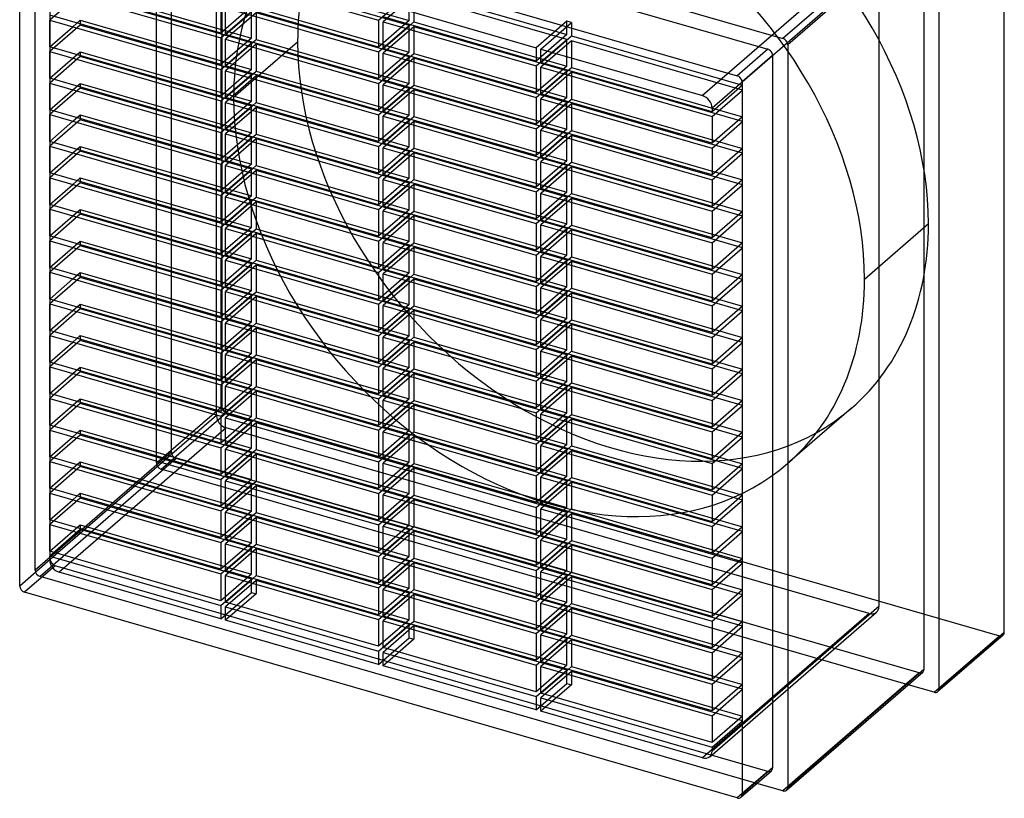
# Model space of a CAD drawing. Header units: millimetres. Extents: x -201 to 153, y -229 to 192.
# Tile 1 of 2: x -201 to 153, y -229 to 52. Entities that reach past the tile are written whole.
import ezdxf

# ---------------------------------------------------------------- set-up
doc = ezdxf.new("R2010")
doc.units = ezdxf.units.MM
doc.layers.add('MAIN-1', color=7, linetype='Continuous')
doc.layers.add('MAIN-2', color=7, linetype='Continuous')

msp = doc.modelspace()

# ---------------------------------------------------------------- linework, layer by layer
at = {"layer": 'MAIN-1'}
for p, q in [((-193.58, 121.92), (73.58, 44.79)), ((-188.17, 114.94), (68.17, 40.94)), ((153.23, -168.8), (153.23, 109.2)), ((-200.9, -152.16), (-200.9, 104.18)), ((-199.17, 105.42), (57.17, 31.42)), ((129.73, 88.85), (129.73, -189.15)), ((122.58, 87.23), (73.58, 44.79)), ((124.32, 85), (75.32, 42.56)), ((124.32, 85), (124.32, -182.17)), ((-128.59, 46.76), (-190.12, 64.53)), ((-126.86, 67.22), (-71.87, 51.35)), ((-190.12, 62.79), (-128.59, 45.03)), ((-71.87, 41.73), (-126.86, 57.61)), ((-70.13, 57.38), (-15.14, 41.51)), ((-128.59, 35.42), (-190.12, 53.18)), ((-128.59, 56.38), (-128.59, 46.76)), ((-126.86, 46.26), (-126.86, 55.88)), ((-126.86, 55.88), (-71.87, 40)), ((-126.86, 46.26), (-118.53, 53.47)), ((-190.12, 41.84), (-190.12, 51.45)), ((-190.12, 51.45), (-128.59, 33.69)), ((-71.87, 51.35), (-71.87, 41.73)), ((-15.14, 36.7), (-70.13, 52.58)), ((-70.13, 41.23), (-70.13, 50.85)), ((-70.13, 50.85), (-15.14, 34.97)), ((-190.12, 41.84), (-181.8, 49.04)), ((-71.87, 30.39), (-126.86, 46.26)), ((-70.13, 41.23), (-61.81, 48.44)), ((-128.59, 45.03), (-128.59, 35.42)), ((-126.86, 34.92), (-126.86, 44.53)), ((-126.86, 44.53), (-71.87, 28.66)), ((75.32, 42.56), (75.32, -224.61)), ((-128.59, 24.07), (-190.12, 41.84)), ((-190.12, 30.49), (-190.12, 40.1)), ((-190.12, 40.1), (-128.59, 22.34)), ((-126.86, 34.92), (-118.53, 42.13)), ((-71.87, 40), (-71.87, 30.39)), ((-15.14, 25.36), (-70.13, 41.23)), ((-70.13, 29.89), (-70.13, 39.5)), ((-70.13, 39.5), (-15.14, 23.63)), ((-15.14, 41.51), (-15.14, 36.7)), ((-13.41, 36.2), (-13.41, 41.01)), ((-13.41, 41.01), (44.66, 24.25)), ((-13.41, 36.2), (-9.25, 39.81)), ((68.17, 40.94), (57.17, 31.42)), ((-190.12, 30.49), (-181.8, 37.7)), ((-70.13, 29.89), (-61.81, 37.1)), ((48.12, 18.44), (-13.41, 36.2)), ((69.9, 38.71), (58.9, 29.18)), ((69.9, 38.71), (69.9, -217.63)), ((-128.59, 33.69), (-128.59, 24.07)), ((-71.87, 19.04), (-126.86, 34.92)), ((-126.86, 23.57), (-126.86, 33.19)), ((-126.86, 33.19), (-71.87, 17.31)), ((-15.14, 34.97), (-15.14, 25.36)), ((-13.41, 24.86), (-13.41, 34.47)), ((-13.41, 34.47), (48.12, 16.71)), ((-13.41, 24.86), (-5.08, 32.07)), ((-128.59, 12.73), (-190.12, 30.49)), ((-190.12, 19.15), (-190.12, 28.76)), ((-190.12, 28.76), (-128.59, 11)), ((-126.86, 23.57), (-118.53, 30.78)), ((-71.87, 28.66), (-71.87, 19.04)), ((-15.14, 14.01), (-70.13, 29.89)), ((58.9, 29.18), (58.9, -227.16)), ((-190.12, 19.15), (-181.8, 26.36)), ((-70.13, 18.54), (-70.13, 28.16)), ((-70.13, 28.16), (-15.14, 12.28)), ((-70.13, 18.54), (-61.81, 25.75)), ((48.12, 7.1), (-13.41, 24.86)), ((-128.59, 22.34), (-128.59, 12.73)), ((-71.87, 7.7), (-126.86, 23.57)), ((-126.86, 12.23), (-126.86, 21.84)), ((-126.86, 21.84), (-71.87, 5.97)), ((-15.14, 23.63), (-15.14, 14.01)), ((-13.41, 13.51), (-13.41, 23.13)), ((-13.41, 23.13), (48.12, 5.36)), ((-128.59, 1.38), (-190.12, 19.15)), ((-126.86, 12.23), (-118.53, 19.44)), ((-15.14, 2.67), (-70.13, 18.54)), ((-13.41, 13.51), (-5.08, 20.72)), ((48.12, 19.78), (48.12, 18.44)), ((-190.12, 7.8), (-190.12, 17.41)), ((-190.12, 17.41), (-128.59, -0.35)), ((-190.12, 7.8), (-181.8, 15.01)), ((-71.87, 17.31), (-71.87, 7.7)), ((-70.13, 7.2), (-70.13, 16.81)), ((-70.13, 16.81), (-15.14, 0.94)), ((-70.13, 7.2), (-61.81, 14.41)), ((48.12, 16.71), (48.12, 7.1)), ((-128.59, 11), (-128.59, 1.38)), ((-71.87, -3.65), (-126.86, 12.23)), ((-15.14, 12.28), (-15.14, 2.67)), ((48.12, -4.25), (-13.41, 13.51)), ((-13.41, 2.17), (-13.41, 11.78)), ((-13.41, 11.78), (48.12, -5.98)), ((-128.59, -9.96), (-190.12, 7.8)), ((-126.86, 0.88), (-126.86, 10.5)), ((-126.86, 10.5), (-71.87, -5.38)), ((-126.86, 0.88), (-118.53, 8.09)), ((-15.14, -8.68), (-70.13, 7.2)), ((-13.41, 2.17), (-5.08, 9.38)), ((-190.12, -3.54), (-190.12, 6.07)), ((-190.12, 6.07), (-128.59, -11.69)), ((-190.12, -3.54), (-181.8, 3.67)), ((-71.87, 5.97), (-71.87, -3.65)), ((-70.13, -4.15), (-70.13, 5.47)), ((-70.13, 5.47), (-15.14, -10.41)), ((48.12, 5.36), (48.12, -4.25)), ((-71.87, -14.99), (-126.86, 0.88)), ((-70.13, -4.15), (-61.81, 3.06)), ((-15.14, 0.94), (-15.14, -8.68)), ((48.12, -15.59), (-13.41, 2.17)), ((-13.41, -9.18), (-13.41, 0.44)), ((-13.41, 0.44), (48.12, -17.33)), ((-128.59, -0.35), (-128.59, -9.96)), ((-126.86, -10.46), (-126.86, -0.85)), ((-126.86, -0.85), (-71.87, -16.72)), ((-126.86, -10.46), (-118.53, -3.25)), ((-13.41, -9.18), (-5.08, -1.97)), ((-128.59, -21.31), (-190.12, -3.54)), ((-190.12, -14.89), (-190.12, -5.28)), ((-190.12, -5.28), (-128.59, -23.04)), ((-71.87, -5.38), (-71.87, -14.99)), ((-15.14, -20.02), (-70.13, -4.15)), ((-70.13, -15.49), (-70.13, -5.88)), ((-70.13, -5.88), (-15.14, -21.75)), ((48.12, -5.98), (48.12, -15.59)), ((-190.12, -14.89), (-181.8, -7.68)), ((-71.87, -26.34), (-126.86, -10.46)), ((-70.13, -15.49), (-61.81, -8.28)), ((-15.14, -10.41), (-15.14, -20.02)), ((48.12, -26.94), (-13.41, -9.18)), ((-128.59, -11.69), (-128.59, -21.31)), ((-126.86, -21.81), (-126.86, -12.19)), ((-126.86, -12.19), (-71.87, -28.07)), ((-13.41, -20.52), (-13.41, -10.91)), ((-13.41, -10.91), (48.12, -28.67)), ((-13.41, -20.52), (-5.08, -13.31)), ((-128.59, -32.65), (-190.12, -14.89)), ((-190.12, -26.23), (-190.12, -16.62)), ((-190.12, -16.62), (-128.59, -34.38)), ((-126.86, -21.81), (-118.53, -14.6)), ((-71.87, -16.72), (-71.87, -26.34)), ((-15.14, -31.37), (-70.13, -15.49)), ((-70.13, -26.84), (-70.13, -17.22)), ((-70.13, -17.22), (-15.14, -33.1)), ((48.12, -17.33), (48.12, -26.94)), ((-190.12, -26.23), (-181.8, -19.02)), ((-70.13, -26.84), (-61.81, -19.63)), ((48.12, -38.28), (-13.41, -20.52)), ((-128.59, -23.04), (-128.59, -32.65)), ((-71.87, -37.68), (-126.86, -21.81)), ((-126.86, -33.15), (-126.86, -23.54)), ((-126.86, -23.54), (-71.87, -39.41)), ((-15.14, -21.75), (-15.14, -31.37)), ((-13.41, -31.87), (-13.41, -22.25)), ((-13.41, -22.25), (48.12, -40.02)), ((-13.41, -31.87), (-5.08, -24.66)), ((-128.59, -44), (-190.12, -26.23)), ((-190.12, -27.97), (-128.59, -45.73)), ((-190.12, -37.58), (-190.12, -27.97)), ((-126.86, -33.15), (-118.53, -25.94)), ((-71.87, -28.07), (-71.87, -37.68)), ((-15.14, -42.71), (-70.13, -26.84)), ((-190.12, -37.58), (-181.8, -30.37)), ((-70.13, -38.18), (-70.13, -28.57)), ((-70.13, -28.57), (-15.14, -44.44)), ((-70.13, -38.18), (-61.81, -30.97)), ((48.12, -49.63), (-13.41, -31.87)), ((48.12, -28.67), (48.12, -38.28)), ((-128.59, -34.38), (-128.59, -44)), ((-71.87, -49.03), (-126.86, -33.15)), ((-126.86, -44.5), (-126.86, -34.88)), ((-126.86, -34.88), (-71.87, -50.76)), ((-15.14, -33.1), (-15.14, -42.71)), ((-13.41, -43.21), (-13.41, -33.6)), ((-13.41, -33.6), (48.12, -51.36)), ((-128.59, -55.34), (-190.12, -37.58)), ((-126.86, -44.5), (-118.53, -37.29)), ((-15.14, -54.06), (-70.13, -38.18)), ((-13.41, -43.21), (-5.08, -36)), ((-190.12, -39.31), (-128.59, -57.07)), ((-190.12, -48.92), (-190.12, -39.31)), ((-190.12, -48.92), (-181.8, -41.71)), ((-71.87, -39.41), (-71.87, -49.03)), ((-70.13, -49.53), (-70.13, -39.91)), ((-70.13, -39.91), (-15.14, -55.79)), ((-70.13, -49.53), (-61.81, -42.32)), ((48.12, -40.02), (48.12, -49.63)), ((-128.59, -45.73), (-128.59, -55.34)), ((-71.87, -60.37), (-126.86, -44.5)), ((-15.14, -44.44), (-15.14, -54.06)), ((48.12, -60.97), (-13.41, -43.21)), ((-13.41, -54.56), (-13.41, -44.94)), ((-13.41, -44.94), (48.12, -62.71)), ((-128.59, -66.69), (-190.12, -48.92)), ((-126.86, -55.84), (-126.86, -46.23)), ((-126.86, -46.23), (-71.87, -62.1)), ((-126.86, -55.84), (-118.53, -48.63)), ((-15.14, -65.4), (-70.13, -49.53)), ((-13.41, -54.56), (-5.08, -47.35)), ((-190.12, -50.66), (-128.59, -68.42)), ((-190.12, -60.27), (-190.12, -50.66)), ((-190.12, -60.27), (-181.8, -53.06)), ((-71.87, -50.76), (-71.87, -60.37)), ((-70.13, -60.87), (-70.13, -51.26)), ((-70.13, -51.26), (-15.14, -67.13)), ((48.12, -51.36), (48.12, -60.97)), ((-71.87, -71.72), (-126.86, -55.84)), ((-70.13, -60.87), (-61.81, -53.66)), ((-15.14, -55.79), (-15.14, -65.4)), ((48.12, -72.32), (-13.41, -54.56)), ((-13.41, -65.9), (-13.41, -56.29)), ((-13.41, -56.29), (48.12, -74.05)), ((-128.59, -57.07), (-128.59, -66.69)), ((-126.86, -67.19), (-126.86, -57.57)), ((-126.86, -57.57), (-71.87, -73.45)), ((-126.86, -67.19), (-118.53, -59.98)), ((-13.41, -65.9), (-5.08, -58.69)), ((-128.59, -78.03), (-190.12, -60.27)), ((-190.12, -62), (-128.59, -79.76)), ((-190.12, -71.61), (-190.12, -62)), ((-71.87, -62.1), (-71.87, -71.72)), ((-15.14, -76.75), (-70.13, -60.87)), ((-70.13, -62.6), (-15.14, -78.48)), ((-70.13, -72.22), (-70.13, -62.6)), ((48.12, -62.71), (48.12, -72.32)), ((-190.12, -71.61), (-181.8, -64.4)), ((-71.87, -83.06), (-126.86, -67.19)), ((-70.13, -72.22), (-61.81, -65.01)), ((-15.14, -67.13), (-15.14, -76.75)), ((48.12, -83.66), (-13.41, -65.9)), ((-128.59, -68.42), (-128.59, -78.03)), ((-126.86, -78.53), (-126.86, -68.92)), ((-126.86, -68.92), (-71.87, -84.79)), ((-13.41, -77.25), (-13.41, -67.63)), ((-13.41, -67.63), (48.12, -85.4)), ((-13.41, -77.25), (-5.08, -70.04)), ((-128.59, -89.38), (-190.12, -71.61)), ((-190.12, -73.35), (-128.59, -91.11)), ((-190.12, -82.96), (-190.12, -73.35)), ((-126.86, -78.53), (-118.53, -71.32)), ((-71.87, -73.45), (-71.87, -83.06)), ((-15.14, -88.09), (-70.13, -72.22)), ((-70.13, -73.95), (-15.14, -89.82)), ((-70.13, -83.56), (-70.13, -73.95)), ((48.12, -74.05), (48.12, -83.66)), ((-190.12, -82.96), (-181.8, -75.75)), ((-70.13, -83.56), (-61.81, -76.35)), ((48.12, -95.01), (-13.41, -77.25)), ((-128.59, -79.76), (-128.59, -89.38)), ((-71.87, -94.41), (-126.86, -78.53)), ((-126.86, -89.88), (-126.86, -80.26)), ((-126.86, -80.26), (-71.87, -96.14)), ((-15.14, -78.48), (-15.14, -88.09)), ((-13.41, -88.59), (-13.41, -78.98)), ((-13.41, -78.98), (48.12, -96.74)), ((-13.41, -88.59), (-5.08, -81.38)), ((-128.59, -100.72), (-190.12, -82.96)), ((-190.12, -84.69), (-128.59, -102.45)), ((-190.12, -94.3), (-190.12, -84.69)), ((-126.86, -89.88), (-118.53, -82.67)), ((-71.87, -84.79), (-71.87, -94.41)), ((-15.14, -99.44), (-70.13, -83.56)), ((-190.12, -94.3), (-181.8, -87.09)), ((-70.13, -85.29), (-15.14, -101.17)), ((-70.13, -94.91), (-70.13, -85.29)), ((-70.13, -94.91), (-61.81, -87.7)), ((48.12, -85.4), (48.12, -95.01)), ((-128.59, -91.11), (-128.59, -100.72)), ((-71.87, -105.75), (-126.86, -89.88)), ((-126.86, -101.22), (-126.86, -91.61)), ((-126.86, -91.61), (-71.87, -107.48)), ((-15.14, -89.82), (-15.14, -99.44)), ((48.12, -106.35), (-13.41, -88.59)), ((-13.41, -99.94), (-13.41, -90.32)), ((-13.41, -90.32), (48.12, -108.09)), ((-128.59, -112.07), (-190.12, -94.3)), ((-126.86, -101.22), (-118.53, -94.01)), ((-15.14, -110.78), (-70.13, -94.91)), ((-13.41, -99.94), (-5.08, -92.73)), ((-190.12, -96.04), (-128.59, -113.8)), ((-190.12, -105.65), (-190.12, -96.04)), ((-190.12, -105.65), (-181.8, -98.44)), ((-71.87, -96.14), (-71.87, -105.75)), ((-70.13, -96.64), (-15.14, -112.51)), ((-70.13, -106.25), (-70.13, -96.64)), ((-70.13, -106.25), (-61.81, -99.04)), ((48.12, -96.74), (48.12, -106.35)), ((-128.59, -102.45), (-128.59, -112.07)), ((-71.87, -117.1), (-126.86, -101.22)), ((-15.14, -101.17), (-15.14, -110.78)), ((48.12, -117.7), (-13.41, -99.94)), ((-13.41, -111.28), (-13.41, -101.67)), ((-13.41, -101.67), (48.12, -119.43)), ((-128.59, -123.41), (-190.12, -105.65)), ((-126.86, -112.57), (-126.86, -102.95)), ((-126.86, -102.95), (-71.87, -118.83)), ((-126.86, -112.57), (-118.53, -105.36)), ((-13.41, -111.28), (-5.08, -104.07)), ((-190.12, -107.38), (-128.59, -125.14)), ((-190.12, -116.99), (-190.12, -107.38)), ((-71.87, -107.48), (-71.87, -117.1)), ((-15.14, -122.13), (-70.13, -106.25)), ((-70.13, -107.98), (-15.14, -123.86)), ((-70.13, -117.6), (-70.13, -107.98)), ((48.12, -108.09), (48.12, -117.7)), ((-190.12, -116.99), (-181.8, -109.78)), ((-71.87, -128.44), (-126.86, -112.57)), ((-70.13, -117.6), (-61.81, -110.39)), ((-15.14, -112.51), (-15.14, -122.13)), ((48.12, -129.04), (-13.41, -111.28)), ((-13.41, -122.63), (-13.41, -113.01)), ((-13.41, -113.01), (48.12, -130.78)), ((-128.59, -113.8), (-128.59, -123.41)), ((-126.86, -123.91), (-126.86, -114.3)), ((-126.86, -114.3), (-71.87, -130.17)), ((-126.86, -123.91), (-118.53, -116.7)), ((-13.41, -122.63), (-5.08, -115.42)), ((-128.59, -134.76), (-190.12, -116.99)), ((-190.12, -118.73), (-128.59, -136.49)), ((-190.12, -128.34), (-190.12, -118.73)), ((-71.87, -118.83), (-71.87, -128.44)), ((-15.14, -133.47), (-70.13, -117.6)), ((-70.13, -119.33), (-15.14, -135.2)), ((-70.13, -128.94), (-70.13, -119.33)), ((48.12, -119.43), (48.12, -129.04)), ((-190.12, -128.34), (-181.8, -121.13)), ((-71.87, -139.79), (-126.86, -123.91)), ((-70.13, -128.94), (-61.81, -121.73)), ((-15.14, -123.86), (-15.14, -133.47)), ((48.12, -140.39), (-13.41, -122.63)), ((-128.59, -125.14), (-128.59, -134.76)), ((-126.86, -135.26), (-126.86, -125.64)), ((-126.86, -125.64), (-71.87, -141.52)), ((-13.41, -133.97), (-13.41, -124.36)), ((-13.41, -124.36), (48.12, -142.12)), ((-13.41, -133.97), (-5.08, -126.76)), ((-128.59, -146.1), (-190.12, -128.34)), ((-190.12, -130.07), (-128.59, -147.83)), ((-190.12, -139.68), (-190.12, -130.07)), ((-126.86, -135.26), (-118.53, -128.05)), ((-71.87, -130.17), (-71.87, -139.79)), ((-15.14, -144.82), (-70.13, -128.94)), ((-70.13, -130.67), (-15.14, -146.55)), ((-70.13, -140.29), (-70.13, -130.67)), ((48.12, -130.78), (48.12, -140.39)), ((-190.12, -139.68), (-181.8, -132.47)), ((-70.13, -140.29), (-61.81, -133.08)), ((48.12, -151.73), (-13.41, -133.97)), ((-128.59, -136.49), (-128.59, -146.1)), ((-71.87, -151.13), (-126.86, -135.26)), ((-126.86, -146.6), (-126.86, -136.99)), ((-126.86, -136.99), (-71.87, -152.86)), ((-15.14, -135.2), (-15.14, -144.82)), ((-13.41, -145.32), (-13.41, -135.7)), ((-13.41, -135.7), (48.12, -153.47)), ((-13.41, -145.32), (-5.08, -138.11)), ((-128.59, -157.45), (-190.12, -139.68)), ((-190.12, -141.42), (-128.59, -159.18)), ((-190.12, -142.76), (-190.12, -141.42)), ((-126.86, -146.6), (-118.53, -139.39)), ((-71.87, -141.52), (-71.87, -151.13)), ((-15.14, -156.16), (-70.13, -140.29)), ((-188.96, -141.75), (-190.12, -142.76)), ((-182.5, -143.62), (-186.66, -147.22)), ((-70.13, -142.02), (-15.14, -157.89)), ((-70.13, -151.63), (-70.13, -142.02)), ((-70.13, -151.63), (-61.81, -144.42)), ((48.12, -142.12), (48.12, -151.73)), ((-128.59, -163.98), (-186.66, -147.22)), ((-128.59, -147.83), (-128.59, -157.45)), ((-71.87, -162.48), (-126.86, -146.6)), ((-126.86, -157.95), (-126.86, -148.33)), ((-126.86, -148.33), (-71.87, -164.21)), ((-15.14, -146.55), (-15.14, -156.16)), ((48.12, -163.08), (-13.41, -145.32)), ((-13.41, -156.66), (-13.41, -147.05)), ((-13.41, -147.05), (48.12, -164.81)), ((-126.86, -157.95), (-118.53, -150.74)), ((-15.14, -167.51), (-70.13, -151.63)), ((-13.41, -156.66), (-5.08, -149.45)), ((57.17, -228.39), (-199.17, -154.39)), ((-71.87, -152.86), (-71.87, -162.48)), ((-70.13, -153.36), (-15.14, -169.24)), ((-70.13, -162.98), (-70.13, -153.36)), ((-70.13, -162.98), (-61.81, -155.77)), ((48.12, -153.47), (48.12, -163.08)), ((-128.59, -159.18), (-128.59, -163.98)), ((-71.87, -173.82), (-126.86, -157.95)), ((-15.14, -157.89), (-15.14, -167.51)), ((48.12, -174.42), (-13.41, -156.66)), ((-13.41, -168.01), (-13.41, -158.39)), ((-13.41, -158.39), (48.12, -176.16)), ((-126.86, -159.68), (-71.87, -175.55)), ((-126.86, -164.48), (-126.86, -159.68)), ((-122.7, -160.88), (-126.86, -164.48)), ((-13.41, -168.01), (-5.08, -160.8)), ((-71.87, -180.36), (-126.86, -164.48)), ((-71.87, -164.21), (-71.87, -173.82)), ((-15.14, -178.85), (-70.13, -162.98)), ((-70.13, -174.32), (-70.13, -164.71)), ((-70.13, -164.71), (-15.14, -180.58)), ((48.12, -164.81), (48.12, -174.42)), ((-70.13, -174.32), (-61.81, -167.11)), ((-15.14, -169.24), (-15.14, -178.85)), ((48.12, -185.77), (-13.41, -168.01)), ((-13.41, -179.35), (-13.41, -169.74)), ((-13.41, -169.74), (48.12, -187.5)), ((152.81, -169.81), (129.31, -190.16)), ((129.73, -189.15), (153.23, -168.8)), ((-13.41, -179.35), (-5.08, -172.14)), ((-71.87, -175.55), (-71.87, -180.36)), ((-15.14, -190.2), (-70.13, -174.32)), ((-70.13, -176.05), (-15.14, -191.93)), ((-70.13, -180.86), (-70.13, -176.05)), ((48.12, -176.16), (48.12, -185.77)), ((-65.97, -177.25), (-70.13, -180.86)), ((-15.14, -180.58), (-15.14, -190.2)), ((48.12, -197.11), (-13.41, -179.35)), ((-15.14, -196.73), (-70.13, -180.86)), ((-13.41, -190.7), (-13.41, -181.08)), ((-13.41, -181.08), (48.12, -198.85)), ((-13.41, -190.7), (-5.08, -183.49)), ((74.89, -225.62), (123.89, -183.19)), ((124.32, -182.17), (75.32, -224.61)), ((48.12, -187.5), (48.12, -197.11)), ((48.12, -208.46), (-13.41, -190.7)), ((128, -190.38), (118.69, -187.69)), ((-15.14, -191.93), (-15.14, -196.73)), ((-13.41, -192.43), (48.12, -210.19)), ((-13.41, -197.23), (-13.41, -192.43)), ((-9.25, -193.63), (-13.41, -197.23)), ((44.66, -214), (-13.41, -197.23)), ((48.12, -198.85), (48.12, -208.46)), ((48.12, -211), (44.66, -214)), ((48.12, -210.19), (48.12, -211.53)), ((58.48, -228.17), (69.48, -218.65)), ((69.9, -217.63), (58.9, -227.16)), ((73.58, -225.84), (64.28, -223.15))]:
    msp.add_line(p, q, dxfattribs=at)
for centre, major_axis, start_param, end_param in [((73.58, 43.06), (1.31, -1.51), 0.713724, 2.284521), ((68.17, 39.21), (1.31, -1.51), 0.713724, 2.284521), ((57.17, 29.68), (1.31, -1.51), 0.713724, 2.284521), ((44.66, 20.78), (2.62, -3.02), 0.713724, 2.284521), ((-186.66, -143.76), (2.62, -3.02), -2.427868, -0.857072), ((-199.17, -152.66), (1.31, -1.51), -2.427868, -0.857072), ((151.5, -168.3), (-1.31, 1.51), -3.141514, -2.427868), ((122.58, -181.67), (1.31, -1.51), 0.000079, 0.713724), ((128, -188.65), (-1.31, 1.51), 2.284521, 3.141672), ((128, -188.65), (-1.31, 1.51), -3.141514, -2.427868), ((44.66, -210.53), (2.62, -3.02), 0.000079, 0.713724), ((44.66, -210.53), (2.62, -3.02), -0.857072, 0.000079), ((68.17, -217.13), (1.31, -1.51), 0.000079, 0.713724), ((73.58, -224.11), (1.31, -1.51), -0.857072, 0.000079), ((73.58, -224.11), (1.31, -1.51), 0.000079, 0.713724), ((57.17, -226.66), (1.31, -1.51), -0.857072, 0.000079), ((57.17, -226.66), (1.31, -1.51), 0.000079, 0.713724)]:
    msp.add_ellipse(centre, major_axis=major_axis, ratio=0.75, start_param=start_param, end_param=end_param, dxfattribs=at)
at = {"layer": 'MAIN-2'}
for p, q in [((-128.23, 190.45), (-128.23, -87.55)), ((-146.32, -104.05), (-146.32, 163.12)), ((-151.73, -107.9), (-151.73, 159.08)), ((-130.12, -90.8), (-130.12, 140.52)), ((-189.9, -142.63), (-189.9, 113.71)), ((-195.32, -146.48), (-195.32, 109.67)), ((104.66, 76.21), (44.66, 24.25)), ((108.12, 71.74), (48.12, 19.78)), ((108.12, 71.74), (108.12, -159.57)), ((-115.86, 67.13), (-60.87, 51.26)), ((-60.87, 49.53), (-115.86, 65.4)), ((-179.12, 60.97), (-190.12, 51.45)), ((-179.12, 62.71), (-117.59, 44.94)), ((-117.59, 43.21), (-179.12, 60.97)), ((-71.87, 51.35), (-60.87, 60.87)), ((-59.13, 60.37), (-70.13, 50.85)), ((-60.87, 51.26), (-60.87, 60.87)), ((-59.13, 62.1), (-4.14, 46.23)), ((-4.14, 44.5), (-59.13, 60.37)), ((-59.13, 60.37), (-59.13, 50.76)), ((-117.59, 56.29), (-128.59, 46.76)), ((-128.59, 45.03), (-117.59, 54.56)), ((-115.86, 54.06), (-126.86, 44.53)), ((-117.59, 44.94), (-117.59, 54.56)), ((-115.86, 55.79), (-60.87, 39.91)), ((-60.87, 38.18), (-115.86, 54.06)), ((-115.86, 54.06), (-115.86, 44.44)), ((-179.12, 49.63), (-190.12, 40.1)), ((-181.8, 49.04), (-179.12, 51.36)), ((-179.12, 51.36), (-117.59, 33.6)), ((-179.12, 51.36), (-179.12, 49.63)), ((-117.59, 31.87), (-179.12, 49.63)), ((-60.87, 51.26), (-71.87, 41.73)), ((-61.81, 48.44), (-59.13, 50.76)), ((-59.13, 50.76), (-4.14, 34.88)), ((-4.14, 51.04), (-15.14, 41.51)), ((-13.41, 41.01), (-2.41, 50.54)), ((-4.14, 46.23), (-4.14, 51.04)), ((-2.41, 50.54), (-4.14, 51.04)), ((-2.41, 50.54), (-2.41, 45.73)), ((-71.87, 40), (-60.87, 49.53)), ((-59.13, 49.03), (-70.13, 39.5)), ((-60.87, 39.91), (-60.87, 49.53)), ((-4.14, 33.15), (-59.13, 49.03)), ((-59.13, 49.03), (-59.13, 39.41)), ((-4.14, 46.23), (-15.14, 36.7)), ((-117.59, 44.94), (-128.59, 35.42)), ((-128.59, 33.69), (-117.59, 43.21)), ((-115.86, 42.71), (-126.86, 33.19)), ((-123.95, 23.66), (-100.95, 43.58)), ((-118.53, 42.13), (-115.86, 44.44)), ((-117.59, 33.6), (-117.59, 43.21)), ((-115.86, 44.44), (-60.87, 28.57)), ((-60.87, 26.84), (-115.86, 42.71)), ((-115.86, 42.71), (-115.86, 33.1)), ((-15.14, 34.97), (-4.14, 44.5)), ((-2.41, 44), (-13.41, 34.47)), ((-9.25, 39.81), (-2.41, 45.73)), ((-4.14, 34.88), (-4.14, 44.5)), ((-2.41, 45.73), (59.12, 27.97)), ((59.12, 26.23), (-2.41, 44)), ((-2.41, 44), (-2.41, 34.38)), ((-181.8, 37.7), (-179.12, 40.02)), ((-179.12, 40.02), (-117.59, 22.25)), ((-179.12, 40.02), (-179.12, 38.28)), ((-60.87, 39.91), (-71.87, 30.39)), ((-61.81, 37.1), (-59.13, 39.41)), ((-59.13, 39.41), (-4.14, 23.54)), ((-179.12, 38.28), (-190.12, 28.76)), ((-117.59, 20.52), (-179.12, 38.28)), ((-71.87, 28.66), (-60.87, 38.18)), ((-59.13, 37.68), (-70.13, 28.16)), ((-60.87, 28.57), (-60.87, 38.18)), ((-4.14, 21.81), (-59.13, 37.68)), ((-59.13, 37.68), (-59.13, 28.07)), ((-117.59, 33.6), (-128.59, 24.07)), ((-118.53, 30.78), (-115.86, 33.1)), ((-115.86, 33.1), (-60.87, 17.22)), ((-4.14, 34.88), (-15.14, 25.36)), ((-15.14, 23.63), (-4.14, 33.15)), ((-2.41, 32.65), (-13.41, 23.13)), ((-5.08, 32.07), (-2.41, 34.38)), ((-4.14, 23.54), (-4.14, 33.15)), ((-2.41, 34.38), (59.12, 16.62)), ((59.12, 14.89), (-2.41, 32.65)), ((-2.41, 32.65), (-2.41, 23.04)), ((-181.8, 26.36), (-179.12, 28.67)), ((-179.12, 28.67), (-117.59, 10.91)), ((-179.12, 28.67), (-179.12, 26.94)), ((-128.59, 22.34), (-117.59, 31.87)), ((-115.86, 31.37), (-126.86, 21.84)), ((-117.59, 22.25), (-117.59, 31.87)), ((-60.87, 15.49), (-115.86, 31.37)), ((-115.86, 31.37), (-115.86, 21.75)), ((-60.87, 28.57), (-71.87, 19.04)), ((-179.12, 26.94), (-190.12, 17.41)), ((-117.59, 9.18), (-179.12, 26.94)), ((-71.87, 17.31), (-60.87, 26.84)), ((-59.13, 26.34), (-70.13, 16.81)), ((-61.81, 25.75), (-59.13, 28.07)), ((-60.87, 17.22), (-60.87, 26.84)), ((-59.13, 28.07), (-4.14, 12.19)), ((-4.14, 10.46), (-59.13, 26.34)), ((-59.13, 26.34), (-59.13, 16.72)), ((59.12, 27.97), (48.12, 18.44)), ((48.12, 16.71), (59.12, 26.23)), ((59.12, 26.23), (59.12, 27.97)), ((-117.59, 22.25), (-128.59, 12.73)), ((-118.53, 19.44), (-115.86, 21.75)), ((-115.86, 21.75), (-60.87, 5.88)), ((-4.14, 23.54), (-15.14, 14.01)), ((-15.14, 12.28), (-4.14, 21.81)), ((-2.41, 21.31), (-13.41, 11.78)), ((-5.08, 20.72), (-2.41, 23.04)), ((-4.14, 12.19), (-4.14, 21.81)), ((-2.41, 23.04), (59.12, 5.28)), ((59.12, 3.54), (-2.41, 21.31)), ((-2.41, 21.31), (-2.41, 11.69)), ((-128.59, 11), (-117.59, 20.52)), ((-115.86, 20.02), (-126.86, 10.5)), ((-117.59, 10.91), (-117.59, 20.52)), ((-60.87, 4.15), (-115.86, 20.02)), ((-115.86, 20.02), (-115.86, 10.41)), ((-179.12, 15.59), (-190.12, 6.07)), ((-181.8, 15.01), (-179.12, 17.33)), ((-179.12, 17.33), (-117.59, -0.44)), ((-179.12, 17.33), (-179.12, 15.59)), ((-117.59, -2.17), (-179.12, 15.59)), ((-60.87, 17.22), (-71.87, 7.7)), ((-71.87, 5.97), (-60.87, 15.49)), ((-59.13, 14.99), (-70.13, 5.47)), ((-61.81, 14.41), (-59.13, 16.72)), ((-60.87, 5.88), (-60.87, 15.49)), ((-59.13, 16.72), (-4.14, 0.85)), ((-4.14, -0.88), (-59.13, 14.99)), ((-59.13, 14.99), (-59.13, 5.38)), ((59.12, 16.62), (48.12, 7.1)), ((48.12, 5.36), (59.12, 14.89)), ((59.12, 14.89), (59.12, 16.62)), ((-117.59, 10.91), (-128.59, 1.38)), ((-4.14, 12.19), (-15.14, 2.67)), ((-5.08, 9.38), (-2.41, 11.69)), ((-2.41, 11.69), (59.12, -6.07)), ((-128.59, -0.35), (-117.59, 9.18)), ((-115.86, 8.68), (-126.86, -0.85)), ((-118.53, 8.09), (-115.86, 10.41)), ((-117.59, -0.44), (-117.59, 9.18)), ((-115.86, 10.41), (-60.87, -5.47)), ((-60.87, -7.2), (-115.86, 8.68)), ((-115.86, 8.68), (-115.86, -0.94)), ((-15.14, 0.94), (-4.14, 10.46)), ((-2.41, 9.96), (-13.41, 0.44)), ((-4.14, 0.85), (-4.14, 10.46)), ((59.12, -7.8), (-2.41, 9.96)), ((-2.41, 9.96), (-2.41, 0.35)), ((-179.12, 4.25), (-190.12, -5.28)), ((-181.8, 3.67), (-179.12, 5.98)), ((-179.12, 5.98), (-117.59, -11.78)), ((-179.12, 5.98), (-179.12, 4.25)), ((-117.59, -13.51), (-179.12, 4.25)), ((-60.87, 5.88), (-71.87, -3.65)), ((-71.87, -5.38), (-60.87, 4.15)), ((-59.13, 3.65), (-70.13, -5.88)), ((-61.81, 3.06), (-59.13, 5.38)), ((-60.87, -5.47), (-60.87, 4.15)), ((-59.13, 5.38), (-4.14, -10.5)), ((-4.14, -12.23), (-59.13, 3.65)), ((-59.13, 3.65), (-59.13, -5.97)), ((59.12, 5.28), (48.12, -4.25)), ((48.12, -5.98), (59.12, 3.54)), ((59.12, 3.54), (59.12, 5.28)), ((-4.14, 0.85), (-15.14, -8.68)), ((-5.08, -1.97), (-2.41, 0.35)), ((-2.41, 0.35), (59.12, -17.41)), ((-117.59, -0.44), (-128.59, -9.96)), ((-128.59, -11.69), (-117.59, -2.17)), ((-115.86, -2.67), (-126.86, -12.19)), ((-118.53, -3.25), (-115.86, -0.94)), ((-117.59, -11.78), (-117.59, -2.17)), ((-115.86, -0.94), (-60.87, -16.81)), ((-60.87, -18.54), (-115.86, -2.67)), ((-115.86, -2.67), (-115.86, -12.28)), ((-15.14, -10.41), (-4.14, -0.88)), ((-2.41, -1.38), (-13.41, -10.91)), ((-4.14, -10.5), (-4.14, -0.88)), ((59.12, -19.15), (-2.41, -1.38)), ((-2.41, -1.38), (-2.41, -11)), ((-181.8, -7.68), (-179.12, -5.36)), ((-179.12, -5.36), (-117.59, -23.13)), ((-179.12, -5.36), (-179.12, -7.1)), ((-60.87, -5.47), (-71.87, -14.99)), ((-61.81, -8.28), (-59.13, -5.97)), ((-59.13, -5.97), (-4.14, -21.84)), ((59.12, -6.07), (48.12, -15.59)), ((59.12, -7.8), (59.12, -6.07)), ((-179.12, -7.1), (-190.12, -16.62)), ((-117.59, -24.86), (-179.12, -7.1)), ((-71.87, -16.72), (-60.87, -7.2)), ((-59.13, -7.7), (-70.13, -17.22)), ((-60.87, -16.81), (-60.87, -7.2)), ((-4.14, -23.57), (-59.13, -7.7)), ((-59.13, -7.7), (-59.13, -17.31)), ((-4.14, -10.5), (-15.14, -20.02)), ((48.12, -17.33), (59.12, -7.8)), ((-117.59, -11.78), (-128.59, -21.31)), ((-128.59, -23.04), (-117.59, -13.51)), ((-115.86, -14.01), (-126.86, -23.54)), ((-118.53, -14.6), (-115.86, -12.28)), ((-117.59, -23.13), (-117.59, -13.51)), ((-115.86, -12.28), (-60.87, -28.16)), ((-60.87, -29.89), (-115.86, -14.01)), ((-115.86, -14.01), (-115.86, -23.63)), ((-15.14, -21.75), (-4.14, -12.23)), ((-2.41, -12.73), (-13.41, -22.25)), ((-5.08, -13.31), (-2.41, -11)), ((-4.14, -21.84), (-4.14, -12.23)), ((-2.41, -11), (59.12, -28.76)), ((59.12, -30.49), (-2.41, -12.73)), ((-2.41, -12.73), (-2.41, -22.34)), ((-181.8, -19.02), (-179.12, -16.71)), ((-179.12, -16.71), (-117.59, -34.47)), ((-179.12, -16.71), (-179.12, -18.44)), ((-60.87, -16.81), (-71.87, -26.34)), ((-61.81, -19.63), (-59.13, -17.31)), ((-59.13, -17.31), (-4.14, -33.19)), ((59.12, -17.41), (48.12, -26.94)), ((59.12, -19.15), (59.12, -17.41)), ((-179.12, -18.44), (-190.12, -27.97)), ((-117.59, -36.2), (-179.12, -18.44)), ((-71.87, -28.07), (-60.87, -18.54)), ((-59.13, -19.04), (-70.13, -28.57)), ((-60.87, -28.16), (-60.87, -18.54)), ((-4.14, -34.92), (-59.13, -19.04)), ((-59.13, -19.04), (-59.13, -28.66)), ((48.12, -28.67), (59.12, -19.15)), ((-117.59, -23.13), (-128.59, -32.65)), ((-118.53, -25.94), (-115.86, -23.63)), ((-115.86, -23.63), (-60.87, -39.5)), ((-4.14, -21.84), (-15.14, -31.37)), ((-15.14, -33.1), (-4.14, -23.57)), ((-2.41, -24.07), (-13.41, -33.6)), ((-5.08, -24.66), (-2.41, -22.34)), ((-4.14, -33.19), (-4.14, -23.57)), ((-2.41, -22.34), (59.12, -40.1)), ((59.12, -41.84), (-2.41, -24.07)), ((-2.41, -24.07), (-2.41, -33.69)), ((125.95, -21.92), (102.95, -41.84)), ((-181.8, -30.37), (-179.12, -28.05)), ((-179.12, -28.05), (-117.59, -45.82)), ((-179.12, -28.05), (-179.12, -29.78)), ((-128.59, -34.38), (-117.59, -24.86)), ((-115.86, -25.36), (-126.86, -34.88)), ((-117.59, -34.47), (-117.59, -24.86)), ((-60.87, -41.23), (-115.86, -25.36)), ((-115.86, -25.36), (-115.86, -34.97)), ((-60.87, -28.16), (-71.87, -37.68)), ((-179.12, -29.78), (-190.12, -39.31)), ((-117.59, -47.55), (-179.12, -29.78)), ((-71.87, -39.41), (-60.87, -29.89)), ((-59.13, -30.39), (-70.13, -39.91)), ((-61.81, -30.97), (-59.13, -28.66)), ((-60.87, -39.5), (-60.87, -29.89)), ((-59.13, -28.66), (-4.14, -44.53)), ((-4.14, -46.26), (-59.13, -30.39)), ((-59.13, -30.39), (-59.13, -40)), ((59.12, -28.76), (48.12, -38.28)), ((48.12, -40.02), (59.12, -30.49)), ((59.12, -30.49), (59.12, -28.76)), ((-117.59, -34.47), (-128.59, -44)), ((-118.53, -37.29), (-115.86, -34.97)), ((-115.86, -34.97), (-60.87, -50.85)), ((-4.14, -33.19), (-15.14, -42.71)), ((-15.14, -44.44), (-4.14, -34.92)), ((-5.08, -36), (-2.41, -33.69)), ((-4.14, -44.53), (-4.14, -34.92)), ((-2.41, -33.69), (59.12, -51.45)), ((-128.59, -45.73), (-117.59, -36.2)), ((-115.86, -36.7), (-126.86, -46.23)), ((-117.59, -45.82), (-117.59, -36.2)), ((-115.86, -36.7), (-115.86, -46.32)), ((-60.87, -52.58), (-115.86, -36.7)), ((-2.41, -35.42), (-13.41, -44.94)), ((59.12, -53.18), (-2.41, -35.42)), ((-2.41, -35.42), (-2.41, -45.03)), ((-179.12, -41.13), (-190.12, -50.66)), ((-181.8, -41.71), (-179.12, -39.4)), ((-179.12, -39.4), (-117.59, -57.16)), ((-179.12, -39.4), (-179.12, -41.13)), ((-117.59, -58.89), (-179.12, -41.13)), ((-60.87, -39.5), (-71.87, -49.03)), ((-71.87, -50.76), (-60.87, -41.23)), ((-59.13, -41.73), (-70.13, -51.26)), ((-61.81, -42.32), (-59.13, -40)), ((-60.87, -50.85), (-60.87, -41.23)), ((-59.13, -40), (-4.14, -55.88)), ((-4.14, -57.61), (-59.13, -41.73)), ((-59.13, -41.73), (-59.13, -51.35)), ((59.12, -40.1), (48.12, -49.63)), ((48.12, -51.36), (59.12, -41.84)), ((59.12, -41.84), (59.12, -40.1)), ((-117.59, -45.82), (-128.59, -55.34)), ((-4.14, -44.53), (-15.14, -54.06)), ((-5.08, -47.35), (-2.41, -45.03)), ((-2.41, -45.03), (59.12, -62.79)), ((-128.59, -57.07), (-117.59, -47.55)), ((-115.86, -48.05), (-126.86, -57.57)), ((-118.53, -48.63), (-115.86, -46.32)), ((-117.59, -57.16), (-117.59, -47.55)), ((-115.86, -46.32), (-60.87, -62.19)), ((-115.86, -48.05), (-115.86, -57.66)), ((-60.87, -63.92), (-115.86, -48.05)), ((-15.14, -55.79), (-4.14, -46.26)), ((-2.41, -46.76), (-13.41, -56.29)), ((-4.14, -55.88), (-4.14, -46.26)), ((59.12, -64.53), (-2.41, -46.76)), ((-2.41, -46.76), (-2.41, -56.38)), ((-179.12, -52.47), (-190.12, -62)), ((-181.8, -53.06), (-179.12, -50.74)), ((-179.12, -50.74), (-117.59, -68.51)), ((-179.12, -50.74), (-179.12, -52.47)), ((-117.59, -70.24), (-179.12, -52.47)), ((-60.87, -50.85), (-71.87, -60.37)), ((-71.87, -62.1), (-60.87, -52.58)), ((-59.13, -53.08), (-70.13, -62.6)), ((-61.81, -53.66), (-59.13, -51.35)), ((-60.87, -62.19), (-60.87, -52.58)), ((-59.13, -51.35), (-4.14, -67.22)), ((-59.13, -53.08), (-59.13, -62.69)), ((-4.14, -68.95), (-59.13, -53.08)), ((59.12, -51.45), (48.12, -60.97)), ((59.12, -53.18), (59.12, -51.45)), ((-4.14, -55.88), (-15.14, -65.4)), ((-5.08, -58.69), (-2.41, -56.38)), ((-2.41, -56.38), (59.12, -74.14)), ((48.12, -62.71), (59.12, -53.18)), ((-117.59, -57.16), (-128.59, -66.69)), ((-128.59, -68.42), (-117.59, -58.89)), ((-115.86, -59.39), (-126.86, -68.92)), ((-118.53, -59.98), (-115.86, -57.66)), ((-117.59, -68.51), (-117.59, -58.89)), ((-115.86, -57.66), (-60.87, -73.54)), ((-115.86, -59.39), (-115.86, -69.01)), ((-60.87, -75.27), (-115.86, -59.39)), ((-15.14, -67.13), (-4.14, -57.61)), ((-2.41, -58.11), (-13.41, -67.63)), ((-4.14, -67.22), (-4.14, -57.61)), ((59.12, -75.87), (-2.41, -58.11)), ((-2.41, -58.11), (-2.41, -67.72)), ((-181.8, -64.4), (-179.12, -62.09)), ((-179.12, -62.09), (-117.59, -79.85)), ((-179.12, -62.09), (-179.12, -63.82)), ((-60.87, -62.19), (-71.87, -71.72)), ((-61.81, -65.01), (-59.13, -62.69)), ((-59.13, -62.69), (-4.14, -78.57)), ((59.12, -62.79), (48.12, -72.32)), ((59.12, -64.53), (59.12, -62.79)), ((-179.12, -63.82), (-190.12, -73.35)), ((-117.59, -81.58), (-179.12, -63.82)), ((-71.87, -73.45), (-60.87, -63.92)), ((-59.13, -64.42), (-70.13, -73.95)), ((-60.87, -73.54), (-60.87, -63.92)), ((-59.13, -64.42), (-59.13, -74.04)), ((-4.14, -80.3), (-59.13, -64.42)), ((-4.14, -67.22), (-15.14, -76.75)), ((48.12, -74.05), (59.12, -64.53)), ((-117.59, -68.51), (-128.59, -78.03)), ((-128.59, -79.76), (-117.59, -70.24)), ((-115.86, -70.74), (-126.86, -80.26)), ((-118.53, -71.32), (-115.86, -69.01)), ((-117.59, -79.85), (-117.59, -70.24)), ((-115.86, -69.01), (-60.87, -84.88)), ((-115.86, -70.74), (-115.86, -80.35)), ((-60.87, -86.61), (-115.86, -70.74)), ((-15.14, -78.48), (-4.14, -68.95)), ((-2.41, -69.45), (-13.41, -78.98)), ((-5.08, -70.04), (-2.41, -67.72)), ((-4.14, -78.57), (-4.14, -68.95)), ((-2.41, -67.72), (59.12, -85.48)), ((-2.41, -69.45), (-2.41, -79.07)), ((59.12, -87.22), (-2.41, -69.45)), ((-181.8, -75.75), (-179.12, -73.43)), ((-179.12, -73.43), (-117.59, -91.2)), ((-179.12, -73.43), (-179.12, -75.16)), ((-60.87, -73.54), (-71.87, -83.06)), ((-61.81, -76.35), (-59.13, -74.04)), ((-59.13, -74.04), (-4.14, -89.91)), ((59.12, -74.14), (48.12, -83.66)), ((59.12, -75.87), (59.12, -74.14)), ((-179.12, -75.16), (-190.12, -84.69)), ((-117.59, -92.93), (-179.12, -75.16)), ((-71.87, -84.79), (-60.87, -75.27)), ((-59.13, -75.77), (-70.13, -85.29)), ((-60.87, -84.88), (-60.87, -75.27)), ((-59.13, -75.77), (-59.13, -85.38)), ((-4.14, -91.64), (-59.13, -75.77)), ((48.12, -85.4), (59.12, -75.87)), ((-117.59, -79.85), (-128.59, -89.38)), ((-118.53, -82.67), (-115.86, -80.35)), ((-115.86, -80.35), (-60.87, -96.23)), ((-4.14, -78.57), (-15.14, -88.09)), ((-15.14, -89.82), (-4.14, -80.3)), ((-2.41, -80.8), (-13.41, -90.32)), ((-5.08, -81.38), (-2.41, -79.07)), ((-4.14, -89.91), (-4.14, -80.3)), ((-2.41, -79.07), (59.12, -96.83)), ((-2.41, -80.8), (-2.41, -90.41)), ((59.12, -98.56), (-2.41, -80.8)), ((-181.8, -87.09), (-179.12, -84.78)), ((-179.12, -84.78), (-117.59, -102.54)), ((-179.12, -84.78), (-179.12, -86.51)), ((-128.59, -91.11), (-117.59, -81.58)), ((-115.86, -82.08), (-126.86, -91.61)), ((-117.59, -91.2), (-117.59, -81.58)), ((-115.86, -82.08), (-115.86, -91.7)), ((-60.87, -97.96), (-115.86, -82.08)), ((-60.87, -84.88), (-71.87, -94.41)), ((-179.12, -86.51), (-190.12, -96.04)), ((-117.59, -104.27), (-179.12, -86.51)), ((-151.73, -107.9), (-128.23, -87.55)), ((-71.87, -96.14), (-60.87, -86.61)), ((-59.13, -87.11), (-70.13, -96.64)), ((-61.81, -87.7), (-59.13, -85.38)), ((-60.87, -96.23), (-60.87, -86.61)), ((-59.13, -85.38), (-4.14, -101.26)), ((-59.13, -87.11), (-59.13, -96.73)), ((-4.14, -102.99), (-59.13, -87.11)), ((59.12, -85.48), (48.12, -95.01)), ((48.12, -96.74), (59.12, -87.22)), ((59.12, -87.22), (59.12, -85.48)), ((98.26, -88.2), (75.26, -108.12)), ((-130.12, -90.8), (-188.96, -141.75)), ((-150, -110.13), (-126.5, -89.78)), ((-117.59, -91.2), (-128.59, -100.72)), ((-126.5, -89.78), (151.5, -170.03)), ((-118.53, -94.01), (-115.86, -91.7)), ((-115.86, -91.7), (-60.87, -107.57)), ((-4.14, -89.91), (-15.14, -99.44)), ((-15.14, -101.17), (-4.14, -91.64)), ((-5.08, -92.73), (-2.41, -90.41)), ((-4.14, -101.26), (-4.14, -91.64)), ((-2.41, -90.41), (59.12, -108.17)), ((-126.66, -95.26), (-182.5, -143.62)), ((-128.59, -102.45), (-117.59, -92.93)), ((-115.86, -93.43), (-126.86, -102.95)), ((104.66, -162.04), (-126.66, -95.26)), ((-117.59, -102.54), (-117.59, -92.93)), ((-115.86, -93.43), (-115.86, -103.04)), ((-60.87, -109.3), (-115.86, -93.43)), ((-2.41, -92.14), (-13.41, -101.67)), ((-2.41, -92.14), (-2.41, -101.76)), ((59.12, -109.9), (-2.41, -92.14)), ((-179.12, -97.85), (-190.12, -107.38)), ((-181.8, -98.44), (-179.12, -96.12)), ((-179.12, -96.12), (-117.59, -113.89)), ((-179.12, -96.12), (-179.12, -97.85)), ((-117.59, -115.62), (-179.12, -97.85)), ((-60.87, -96.23), (-71.87, -105.75)), ((-71.87, -107.48), (-60.87, -97.96)), ((-59.13, -98.46), (-70.13, -107.98)), ((-61.81, -99.04), (-59.13, -96.73)), ((-60.87, -107.57), (-60.87, -97.96)), ((-59.13, -96.73), (-4.14, -112.6)), ((-59.13, -98.46), (-59.13, -108.07)), ((-4.14, -114.33), (-59.13, -98.46)), ((59.12, -96.83), (48.12, -106.35)), ((48.12, -108.09), (59.12, -98.56)), ((59.12, -98.56), (59.12, -96.83)), ((-117.59, -102.54), (-128.59, -112.07)), ((-4.14, -101.26), (-15.14, -110.78)), ((-5.08, -104.07), (-2.41, -101.76)), ((-2.41, -101.76), (59.12, -119.52)), ((-146.32, -104.05), (-195.32, -146.48)), ((-128.59, -113.8), (-117.59, -104.27)), ((-115.86, -104.77), (-126.86, -114.3)), ((-118.53, -105.36), (-115.86, -103.04)), ((-117.59, -113.89), (-117.59, -104.27)), ((-115.86, -103.04), (-60.87, -118.92)), ((-115.86, -104.77), (-115.86, -114.39)), ((-60.87, -120.65), (-115.86, -104.77)), ((-15.14, -112.51), (-4.14, -102.99)), ((-2.41, -103.49), (-13.41, -113.01)), ((-4.14, -112.6), (-4.14, -102.99)), ((-2.41, -103.49), (-2.41, -113.1)), ((59.12, -121.25), (-2.41, -103.49)), ((-144.58, -106.28), (-193.58, -148.72)), ((-179.12, -109.2), (-190.12, -118.73)), ((-181.8, -109.78), (-179.12, -107.47)), ((-179.12, -107.47), (-117.59, -125.23)), ((-179.12, -107.47), (-179.12, -109.2)), ((-117.59, -126.96), (-179.12, -109.2)), ((122.58, -183.41), (-144.58, -106.28)), ((-60.87, -107.57), (-71.87, -117.1)), ((-71.87, -118.83), (-60.87, -109.3)), ((-61.81, -110.39), (-59.13, -108.07)), ((-60.87, -118.92), (-60.87, -109.3)), ((-59.13, -108.07), (-4.14, -123.95)), ((59.12, -108.17), (48.12, -117.7)), ((59.12, -109.9), (59.12, -108.17)), ((118.69, -187.69), (-150, -110.13)), ((-59.13, -109.8), (-70.13, -119.33)), ((-59.13, -109.8), (-59.13, -119.42)), ((-4.14, -125.68), (-59.13, -109.8)), ((-4.14, -112.6), (-15.14, -122.13)), ((-5.08, -115.42), (-2.41, -113.1)), ((-2.41, -113.1), (59.12, -130.86)), ((48.12, -119.43), (59.12, -109.9)), ((-117.59, -113.89), (-128.59, -123.41)), ((-128.59, -125.14), (-117.59, -115.62)), ((-115.86, -116.12), (-126.86, -125.64)), ((-118.53, -116.7), (-115.86, -114.39)), ((-117.59, -125.23), (-117.59, -115.62)), ((-115.86, -114.39), (-60.87, -130.26)), ((-115.86, -116.12), (-115.86, -125.73)), ((-60.87, -131.99), (-115.86, -116.12)), ((-15.14, -123.86), (-4.14, -114.33)), ((-2.41, -114.83), (-13.41, -124.36)), ((-4.14, -123.95), (-4.14, -114.33)), ((-2.41, -114.83), (-2.41, -124.45)), ((59.12, -132.59), (-2.41, -114.83)), ((-181.8, -121.13), (-179.12, -118.81)), ((-179.12, -118.81), (-117.59, -136.57)), ((-179.12, -118.81), (-179.12, -120.54)), ((-60.87, -118.92), (-71.87, -128.44)), ((-61.81, -121.73), (-59.13, -119.42)), ((-59.13, -119.42), (-4.14, -135.29)), ((59.12, -119.52), (48.12, -129.04)), ((59.12, -121.25), (59.12, -119.52)), ((-179.12, -120.54), (-190.12, -130.07)), ((-117.59, -138.31), (-179.12, -120.54)), ((-71.87, -130.17), (-60.87, -120.65)), ((-59.13, -121.15), (-70.13, -130.67)), ((-60.87, -130.26), (-60.87, -120.65)), ((-59.13, -121.15), (-59.13, -130.76)), ((-4.14, -137.02), (-59.13, -121.15)), ((-4.14, -123.95), (-15.14, -133.47)), ((48.12, -130.78), (59.12, -121.25)), ((-117.59, -125.23), (-128.59, -134.76)), ((-128.59, -136.49), (-117.59, -126.96)), ((-115.86, -127.46), (-126.86, -136.99)), ((-118.53, -128.05), (-115.86, -125.73)), ((-117.59, -136.57), (-117.59, -126.96)), ((-115.86, -125.73), (-60.87, -141.6)), ((-115.86, -127.46), (-115.86, -137.07)), ((-60.87, -143.34), (-115.86, -127.46)), ((-15.14, -135.2), (-4.14, -125.68)), ((-2.41, -126.18), (-13.41, -135.7)), ((-5.08, -126.76), (-2.41, -124.45)), ((-4.14, -135.29), (-4.14, -125.68)), ((-2.41, -124.45), (59.12, -142.21)), ((-2.41, -126.18), (-2.41, -135.79)), ((59.12, -143.94), (-2.41, -126.18)), ((-181.8, -132.47), (-179.12, -130.16)), ((-179.12, -130.16), (-117.59, -147.92)), ((-179.12, -130.16), (-179.12, -131.89)), ((-60.87, -130.26), (-71.87, -139.79)), ((-61.81, -133.08), (-59.13, -130.76)), ((-59.13, -130.76), (-4.14, -146.64)), ((59.12, -130.86), (48.12, -140.39)), ((59.12, -132.59), (59.12, -130.86)), ((-179.12, -131.89), (-190.12, -141.42)), ((-117.59, -149.65), (-179.12, -131.89)), ((-71.87, -141.52), (-60.87, -131.99)), ((-59.13, -132.49), (-70.13, -142.02)), ((-60.87, -141.6), (-60.87, -131.99)), ((-59.13, -132.49), (-59.13, -142.1)), ((-4.14, -148.37), (-59.13, -132.49)), ((48.12, -142.12), (59.12, -132.59)), ((-117.59, -136.57), (-128.59, -146.1)), ((-118.53, -139.39), (-115.86, -137.07)), ((-115.86, -137.07), (-60.87, -152.95)), ((-4.14, -135.29), (-15.14, -144.82)), ((-15.14, -146.55), (-4.14, -137.02)), ((-2.41, -137.52), (-13.41, -147.05)), ((-5.08, -138.11), (-2.41, -135.79)), ((-4.14, -146.64), (-4.14, -137.02)), ((-2.41, -135.79), (59.12, -153.55)), ((-2.41, -137.52), (-2.41, -147.14)), ((59.12, -155.28), (-2.41, -137.52)), ((-128.59, -147.83), (-117.59, -138.31)), ((-115.86, -138.81), (-126.86, -148.33)), ((-117.59, -147.92), (-117.59, -138.31)), ((-115.86, -138.81), (-115.86, -148.42)), ((-60.87, -154.68), (-115.86, -138.81)), ((-60.87, -141.6), (-71.87, -151.13)), ((-189.9, -142.63), (-200.9, -152.16)), ((-188.17, -144.87), (-199.17, -154.39)), ((68.17, -218.87), (-188.17, -144.87)), ((-71.87, -152.86), (-60.87, -143.34)), ((-59.13, -143.84), (-70.13, -153.36)), ((-61.81, -144.42), (-59.13, -142.1)), ((-60.87, -152.95), (-60.87, -143.34)), ((-59.13, -142.1), (-4.14, -157.98)), ((-59.13, -143.84), (-59.13, -153.45)), ((-4.14, -159.71), (-59.13, -143.84)), ((59.12, -142.21), (48.12, -151.73)), ((48.12, -153.47), (59.12, -143.94)), ((59.12, -143.94), (59.12, -142.21)), ((64.28, -223.15), (-193.58, -148.72)), ((-117.59, -147.92), (-128.59, -157.45)), ((-118.53, -150.74), (-115.86, -148.42)), ((-115.86, -148.42), (-60.87, -164.29)), ((-4.14, -146.64), (-15.14, -156.16)), ((-15.14, -157.89), (-4.14, -148.37)), ((-5.08, -149.45), (-2.41, -147.14)), ((-4.14, -157.98), (-4.14, -148.37)), ((-2.41, -147.14), (59.12, -164.9)), ((-128.59, -159.18), (-117.59, -149.65)), ((-115.86, -150.15), (-126.86, -159.68)), ((-117.59, -154.46), (-117.59, -149.65)), ((-60.87, -166.03), (-115.86, -150.15)), ((-115.86, -150.15), (-115.86, -154.96)), ((-2.41, -148.87), (-13.41, -158.39)), ((-2.41, -148.87), (-2.41, -158.48)), ((59.12, -166.63), (-2.41, -148.87)), ((-128.59, -163.98), (-117.59, -154.46)), ((-115.86, -154.96), (-122.7, -160.88)), ((-117.59, -154.46), (-115.86, -154.96)), ((-60.87, -152.95), (-71.87, -162.48)), ((-71.87, -164.21), (-60.87, -154.68)), ((-59.13, -155.18), (-70.13, -164.71)), ((-61.81, -155.77), (-59.13, -153.45)), ((-60.87, -164.29), (-60.87, -154.68)), ((-59.13, -153.45), (-4.14, -169.32)), ((-59.13, -155.18), (-59.13, -164.79)), ((-4.14, -171.06), (-59.13, -155.18)), ((59.12, -153.55), (48.12, -163.08)), ((48.12, -164.81), (59.12, -155.28)), ((59.12, -155.28), (59.12, -153.55)), ((-4.14, -157.98), (-15.14, -167.51)), ((-5.08, -160.8), (-2.41, -158.48)), ((-2.41, -158.48), (59.12, -176.24)), ((-15.14, -169.24), (-4.14, -159.71)), ((-2.41, -160.21), (-13.41, -169.74)), ((-4.14, -169.32), (-4.14, -159.71)), ((-2.41, -160.21), (-2.41, -169.82)), ((59.12, -177.97), (-2.41, -160.21)), ((47.28, -213.56), (107.28, -161.6)), ((108.12, -159.57), (48.12, -211.53)), ((104.66, -162.04), (48.12, -211)), ((-60.87, -164.29), (-71.87, -173.82)), ((-71.87, -175.55), (-60.87, -166.03)), ((-61.81, -167.11), (-59.13, -164.79)), ((-60.87, -170.83), (-60.87, -166.03)), ((-59.13, -164.79), (-4.14, -180.67)), ((59.12, -164.9), (48.12, -174.42)), ((59.12, -166.63), (59.12, -164.9)), ((-59.13, -166.53), (-70.13, -176.05)), ((-4.14, -182.4), (-59.13, -166.53)), ((-59.13, -166.53), (-59.13, -171.33)), ((-4.14, -169.32), (-15.14, -178.85)), ((-5.08, -172.14), (-2.41, -169.82)), ((-2.41, -169.82), (59.12, -187.59)), ((48.12, -176.16), (59.12, -166.63)), ((-71.87, -180.36), (-60.87, -170.83)), ((-59.13, -171.33), (-65.97, -177.25)), ((-60.87, -170.83), (-59.13, -171.33)), ((-15.14, -180.58), (-4.14, -171.06)), ((-2.41, -171.56), (-13.41, -181.08)), ((-4.14, -180.67), (-4.14, -171.06)), ((-2.41, -171.56), (-2.41, -181.17)), ((59.12, -189.32), (-2.41, -171.56)), ((128, -190.38), (151.5, -170.03)), ((59.12, -176.24), (48.12, -185.77)), ((59.12, -177.97), (59.12, -176.24)), ((48.12, -187.5), (59.12, -177.97)), ((-4.14, -180.67), (-15.14, -190.2)), ((-15.14, -191.93), (-4.14, -182.4)), ((-2.41, -182.9), (-13.41, -192.43)), ((-5.08, -183.49), (-2.41, -181.17)), ((-4.14, -187.21), (-4.14, -182.4)), ((-2.41, -181.17), (59.12, -198.93)), ((59.12, -200.66), (-2.41, -182.9)), ((-2.41, -182.9), (-2.41, -187.71)), ((122.58, -183.41), (73.58, -225.84)), ((-15.14, -196.73), (-4.14, -187.21)), ((-4.14, -187.21), (-2.41, -187.71)), ((59.12, -187.59), (48.12, -197.11)), ((59.12, -189.32), (59.12, -187.59)), ((-2.41, -187.71), (-9.25, -193.63)), ((48.12, -198.85), (59.12, -189.32)), ((59.12, -198.93), (48.12, -208.46)), ((48.12, -210.19), (59.12, -200.66)), ((59.12, -200.66), (59.12, -198.93)), ((68.17, -218.87), (57.17, -228.39))]:
    msp.add_line(p, q, dxfattribs=at)
for centre, major_axis, start_param, end_param in [((12.5, 10.83), (-85.76, 99.03), -2.427868, 0), ((-10.5, -9.09), (-85.76, 99.03), -2.427868, 0), ((12.5, 10.83), (-85.76, 99.03), 0, 0.713724), ((-10.5, -9.09), (-85.76, 99.03), 0, 0.713724), ((12.5, 10.83), (-85.76, 99.03), 0.713724, 3.141593), ((-10.5, -9.09), (-85.76, 99.03), 0.713724, 3.141593), ((12.5, 10.83), (-85.76, 99.03), -3.141592, -2.427868), ((-10.5, -9.09), (-85.76, 99.03), -3.141592, -2.427868), ((-126.5, -88.05), (-1.31, 1.51), 0.713724, 2.284521), ((-126.66, -91.8), (-2.62, 3.02), 0.713724, 2.284521), ((-144.58, -104.55), (1.31, -1.51), -2.427868, -0.857072), ((-150, -108.4), (-1.31, 1.51), 0.713724, 2.284521), ((-188.17, -143.13), (1.31, -1.51), -2.427868, -0.857072), ((-193.58, -146.98), (1.31, -1.51), -2.427868, -0.857072), ((104.66, -158.57), (-2.62, 3.02), 2.284521, 3.141672), ((104.66, -158.57), (-2.62, 3.02), -3.141514, -2.427868), ((151.5, -168.3), (-1.31, 1.51), 2.284521, 3.141672), ((122.58, -181.67), (1.31, -1.51), -0.857072, 0.000079), ((68.17, -217.13), (1.31, -1.51), -0.857072, 0.000079)]:
    msp.add_ellipse(centre, major_axis=major_axis, ratio=0.75, start_param=start_param, end_param=end_param, dxfattribs=at)

doc.saveas('drawing.dxf')
